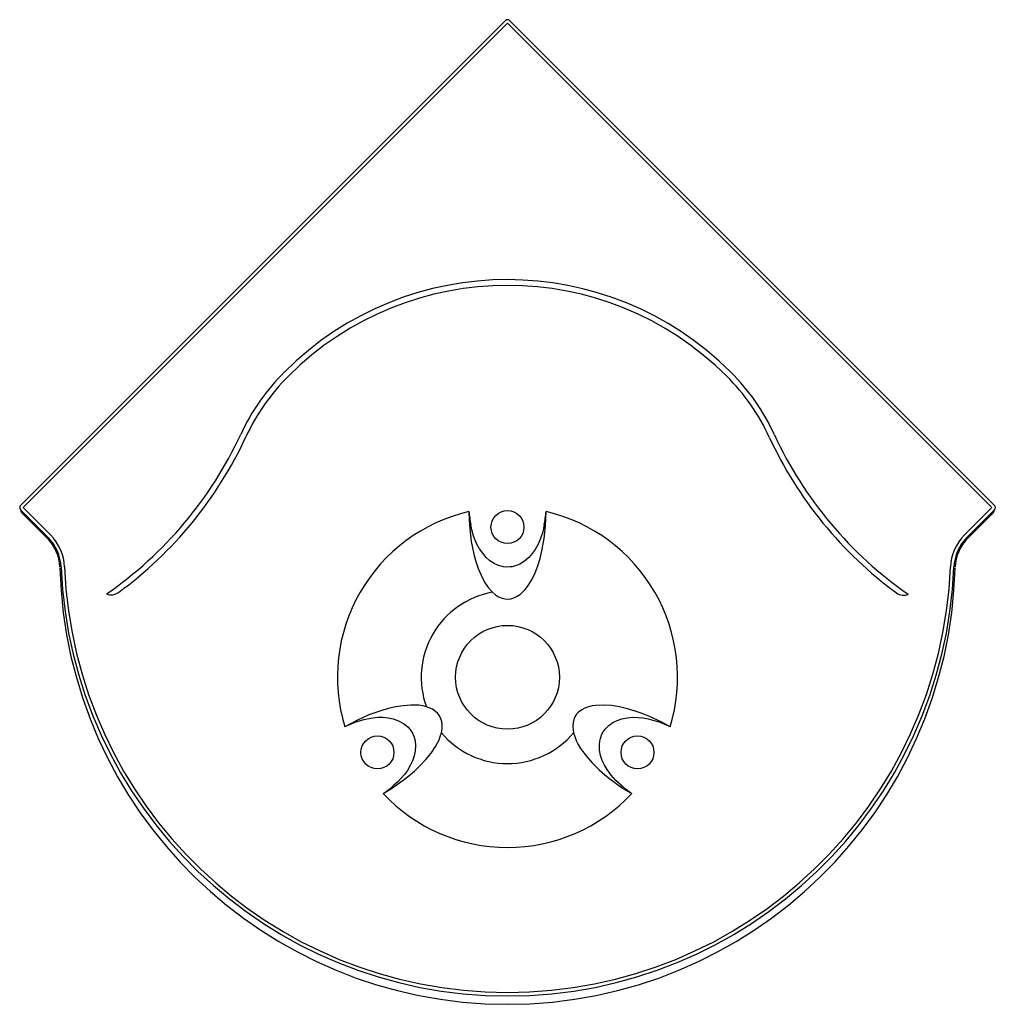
# Model space of a CAD drawing. Header units: millimetres. Extents: x 2844.13 to 2845.26, y 2906.27 to 2907.4.
import ezdxf

# ---------------------------------------------------------------- set-up
doc = ezdxf.new("R2010")
doc.units = ezdxf.units.MM
doc.layers.add('SANINDUSA', color=3, linetype='Continuous')

msp = doc.modelspace()

# ---------------------------------------------------------------- linework, layer by layer
at = {"layer": 'SANINDUSA', "linetype": 'Continuous'}
for p, q in [((2844.136, 2906.8412), (2844.6941, 2907.3993)), ((2844.1389, 2906.8384), (2844.6969, 2907.3964)), ((2844.6969, 2907.3964), (2845.255, 2906.8384)), ((2844.6997, 2907.3993), (2845.2578, 2906.8412)), ((2844.1704, 2906.8069), (2844.1389, 2906.8384)), ((2845.255, 2906.8384), (2845.2235, 2906.8069)), ((2844.1675, 2906.8041), (2844.136, 2906.8356)), ((2844.1665, 2906.8031), (2844.1383, 2906.8313)), ((2845.2578, 2906.8356), (2845.2263, 2906.8041)), ((2845.2273, 2906.8031), (2845.2555, 2906.8313))]:
    msp.add_line(p, q, dxfattribs=at)
at = {"layer": 'SANINDUSA', "linetype": 'Continuous', "flags": 128}
for points in [[(2844.6525, 2906.8338), (2844.6527, 2906.8239), (2844.6534, 2906.814), (2844.6552, 2906.7993), (2844.6581, 2906.7846), (2844.6604, 2906.7764), (2844.6631, 2906.7683), (2844.6664, 2906.7604), (2844.6705, 2906.7526), (2844.6746, 2906.7465), (2844.6796, 2906.7408)], [(2844.7142, 2906.7408), (2844.7172, 2906.744), (2844.72, 2906.7475), (2844.7248, 2906.7552), (2844.7286, 2906.7631), (2844.7318, 2906.7713), (2844.7344, 2906.7799), (2844.7366, 2906.7886), (2844.7392, 2906.8028), (2844.7407, 2906.8173), (2844.7413, 2906.8338)], [(2844.7392, 2906.8184), (2844.7375, 2906.8105), (2844.735, 2906.8028), (2844.7317, 2906.7954), (2844.7287, 2906.7902), (2844.7253, 2906.7854), (2844.7213, 2906.7809), (2844.7164, 2906.7767), (2844.711, 2906.7733), (2844.7073, 2906.7718), (2844.7045, 2906.7708), (2844.7021, 2906.7703), (2844.7001, 2906.77), (2844.6961, 2906.7698), (2844.6922, 2906.7702), (2844.6866, 2906.7717), (2844.6815, 2906.774), (2844.6767, 2906.7772), (2844.6724, 2906.781), (2844.6683, 2906.7857), (2844.6647, 2906.7908), (2844.6617, 2906.7962), (2844.6593, 2906.8016), (2844.6573, 2906.8071), (2844.6558, 2906.8127), (2844.6546, 2906.8184)], [(2844.6796, 2906.7408), (2844.6831, 2906.7379), (2844.6866, 2906.7356), (2844.6906, 2906.734), (2844.694, 2906.7332), (2844.6975, 2906.733), (2844.7009, 2906.7334), (2844.7043, 2906.7343), (2844.7082, 2906.7362), (2844.7118, 2906.7387), (2844.7142, 2906.7408)], [(2844.6035, 2906.6089), (2844.5992, 2906.6099), (2844.5948, 2906.6106), (2844.5856, 2906.6109), (2844.5769, 2906.6102), (2844.5683, 2906.6089), (2844.5595, 2906.6069), (2844.5509, 2906.6044), (2844.5373, 2906.5995), (2844.524, 2906.5936), (2844.5094, 2906.5859)], [(2844.6208, 2906.579), (2844.6215, 2906.5834), (2844.6217, 2906.5876), (2844.6212, 2906.5919), (2844.6202, 2906.5952), (2844.6186, 2906.5984), (2844.6165, 2906.6011), (2844.614, 2906.6036), (2844.6105, 2906.606), (2844.6065, 2906.6078), (2844.6035, 2906.6089)], [(2844.7903, 2906.6089), (2844.7861, 2906.6074), (2844.7824, 2906.6054), (2844.7789, 2906.6028), (2844.7766, 2906.6003), (2844.7746, 2906.5973), (2844.7733, 2906.5942), (2844.7724, 2906.5907), (2844.7721, 2906.5865), (2844.7724, 2906.5821), (2844.7731, 2906.579)], [(2844.8844, 2906.5859), (2844.8748, 2906.5911), (2844.8597, 2906.5982), (2844.852, 2906.6013), (2844.8441, 2906.604), (2844.8351, 2906.6067), (2844.8261, 2906.6088), (2844.8167, 2906.6103), (2844.8072, 2906.6109), (2844.7988, 2906.6105), (2844.7945, 2906.6099), (2844.7903, 2906.6089)], [(2844.5238, 2906.5918), (2844.5315, 2906.5942), (2844.5394, 2906.5959), (2844.5474, 2906.5968), (2844.5534, 2906.5968), (2844.5593, 2906.5962), (2844.5652, 2906.595), (2844.5713, 2906.5929), (2844.5769, 2906.5898), (2844.5801, 2906.5875), (2844.5823, 2906.5854), (2844.5839, 2906.5837), (2844.5852, 2906.5821), (2844.5874, 2906.5787), (2844.589, 2906.5751), (2844.5905, 2906.5696), (2844.591, 2906.5639), (2844.5907, 2906.5582), (2844.5895, 2906.5526), (2844.5876, 2906.5467), (2844.5849, 2906.5411), (2844.5817, 2906.5357), (2844.5783, 2906.531), (2844.5745, 2906.5265), (2844.5704, 2906.5224), (2844.5661, 2906.5185)], [(2844.8277, 2906.5185), (2844.8218, 2906.524), (2844.8164, 2906.53), (2844.8116, 2906.5365), (2844.8086, 2906.5416), (2844.8061, 2906.5471), (2844.8042, 2906.5527), (2844.803, 2906.5591), (2844.8028, 2906.5655), (2844.8033, 2906.5694), (2844.804, 2906.5724), (2844.8047, 2906.5746), (2844.8054, 2906.5766), (2844.8072, 2906.5801), (2844.8096, 2906.5833), (2844.8136, 2906.5874), (2844.8182, 2906.5907), (2844.8234, 2906.5932), (2844.8288, 2906.595), (2844.8349, 2906.5963), (2844.8411, 2906.5968), (2844.8473, 2906.5967), (2844.8531, 2906.5961), (2844.8589, 2906.595), (2844.8645, 2906.5936), (2844.87, 2906.5918)], [(2844.5538, 2906.509), (2844.5632, 2906.5147), (2844.5768, 2906.5242), (2844.5834, 2906.5294), (2844.5897, 2906.5349), (2844.5964, 2906.5413), (2844.6028, 2906.5481), (2844.6088, 2906.5554), (2844.6141, 2906.5633), (2844.618, 2906.5708), (2844.6195, 2906.5748), (2844.6208, 2906.579)], [(2844.7731, 2906.579), (2844.7744, 2906.5745), (2844.7762, 2906.5701), (2844.7785, 2906.5655), (2844.7812, 2906.561), (2844.7874, 2906.5524), (2844.7946, 2906.5442), (2844.8024, 2906.5364), (2844.8085, 2906.5311), (2844.8148, 2906.526), (2844.828, 2906.5164), (2844.84, 2906.509)]]:
    msp.add_lwpolyline(points, dxfattribs=at)
at = {"layer": 'SANINDUSA'}
for centre in [(2844.6969, 2906.8159), (2844.5471, 2906.5564), (2844.8467, 2906.5564)]:
    msp.add_circle(centre, 0.019, dxfattribs=at)
at = {"layer": 'SANINDUSA', "linetype": 'Continuous'}
msp.add_circle((2844.6969, 2906.6429), 0.0598, dxfattribs=at)
for centre, radius, start, end in [((2844.6969, 2907.3964), 0.004, 44.9964, 135.0036), ((2844.6969, 2906.7372), 0.3638, 44.9683, 134.9683), ((2844.6969, 2906.7372), 0.3572, 44.9683, 134.9683), ((2844.6171, 2906.8172), 0.2508, 134.9683, 155.1248), ((2844.6171, 2906.8172), 0.2442, 134.9683, 155.1248), ((2844.7769, 2906.8171), 0.2442, 24.8117, 44.9683), ((2844.7769, 2906.8171), 0.2508, 24.8117, 44.9683), ((2843.974, 2907.1153), 0.458, 304.7491, 335.1248), ((2843.974, 2907.1153), 0.4646, 306.2517, 335.1248), ((2845.4202, 2907.1145), 0.4646, 204.8117, 233.6856), ((2845.4202, 2907.1145), 0.458, 204.8117, 235.1883), ((2844.1389, 2906.8384), 0.004, 134.9964, 225.0036), ((2845.255, 2906.8384), 0.004, 314.9964, 45.0036), ((2844.1454, 2906.8384), 0.01, 193.9159, 225.0009), ((2844.6969, 2906.6429), 0.196, 103.0909, 196.9091), ((2844.8812, 2906.8571), 0.2299, 185.8257, 189.7062), ((2844.513, 2906.8571), 0.2295, 350.2909, 354.1774), ((2844.6969, 2906.6429), 0.196, 343.0909, 76.9091), ((2845.2485, 2906.8384), 0.01, 314.9991, 346.0841), ((2844.1312, 2906.7677), 0.0554, 2.3133, 45), ((2845.2626, 2906.7677), 0.0554, 135, 177.6867), ((2844.1312, 2906.7677), 0.05, 2.3133, 45), ((2844.1312, 2906.7677), 0.0514, 2.3133, 45), ((2845.2626, 2906.7677), 0.0514, 135, 177.6867), ((2845.2626, 2906.7677), 0.05, 135, 177.6867), ((2844.6969, 2906.7821), 0.5159, 181.4809, 358.5191), ((2844.6969, 2906.7906), 0.5148, 182.3133, 357.6867), ((2844.6969, 2906.7906), 0.5108, 182.3133, 357.6867), ((2844.2405, 2906.7519), 0.014, 247.1954, 306.2279), ((2844.6969, 2906.6429), 0.0994, 100.0086, 199.9916), ((2845.1534, 2906.7514), 0.014, 233.6875, 292.7639), ((2844.6034, 2906.3765), 0.2295, 110.2909, 114.1774), ((2844.7903, 2906.3761), 0.2299, 65.8257, 69.7062), ((2844.6969, 2906.6429), 0.0994, 220.0086, 319.9916), ((2844.4192, 2906.6955), 0.23, 305.8265, 309.7054), ((2844.9744, 2906.6951), 0.2295, 230.2909, 234.1774), ((2844.6969, 2906.6429), 0.196, 223.0909, 316.9091)]:
    msp.add_arc(centre, radius, start, end, dxfattribs=at)

doc.saveas('drawing.dxf')
